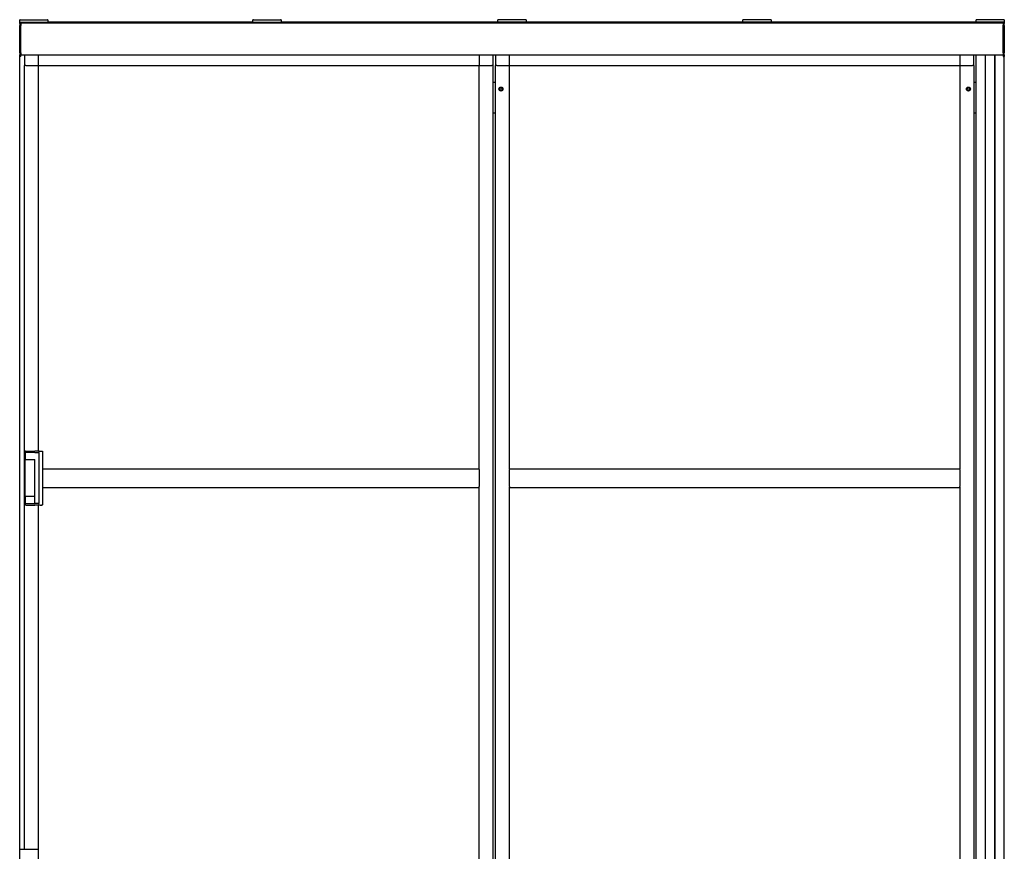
# Model space of a CAD drawing. Header units: millimetres. Extents: x 735 to 2920, y 1055 to 3831.
# Tile 3 of 3: x 777 to 2877, y 2057 to 3831. Entities that reach past the tile are written whole.
import ezdxf

# ---------------------------------------------------------------- set-up
doc = ezdxf.new("R2010")
doc.units = ezdxf.units.MM
doc.header["$LTSCALE"] = 15
doc.layers.add('VISIBILE', color=7, linetype='Continuous', lineweight=30)

msp = doc.modelspace()

# ---------------------------------------------------------------- linework, layer by layer
at = {"layer": 'VISIBILE'}
for p, q in [((777.1, 3826.4), (777.1, 3831.4)), ((778.1, 3831.4), (777.1, 3831.4)), ((777.1, 3823.3), (777.1, 3826.4)), ((777.1, 3826.4), (778.1, 3826.4)), ((777.1, 3823.3), (777.1, 3819.2)), ((778.1, 3831.4), (836.1, 3831.4)), ((778.1, 3826.4), (836.1, 3826.4)), ((779.6, 3823.3), (779.6, 3826.4)), ((779.6, 3826.4), (779.6, 3826.4)), ((2874.6, 3824.9), (779.6, 3824.9)), ((779.6, 3824.5), (2874.6, 3824.5)), ((779.6, 3823.3), (779.6, 3819.2)), ((837.1, 3831.4), (836.1, 3831.4)), ((836.1, 3826.4), (837.1, 3826.4)), ((837.1, 3831.4), (837.1, 3826.4)), ((1274.6, 3826.4), (837.1, 3826.4)), ((1274.6, 3826.4), (1274.6, 3831.4)), ((1275.6, 3831.4), (1274.6, 3831.4)), ((1274.6, 3826.4), (1275.6, 3826.4)), ((1275.6, 3831.4), (1333.6, 3831.4)), ((1275.6, 3826.4), (1333.6, 3826.4)), ((1334.6, 3831.4), (1333.6, 3831.4)), ((1333.6, 3826.4), (1334.6, 3826.4)), ((1334.6, 3831.4), (1334.6, 3826.4)), ((1797.1, 3826.4), (1334.6, 3826.4)), ((1797.1, 3826.4), (1797.1, 3831.4)), ((1798.1, 3831.4), (1797.1, 3831.4)), ((1797.1, 3826.4), (1798.1, 3826.4)), ((1856.1, 3831.4), (1798.1, 3831.4)), ((1856.1, 3826.4), (1798.1, 3826.4)), ((1857.1, 3831.4), (1856.1, 3831.4)), ((1856.1, 3826.4), (1857.1, 3826.4)), ((1857.1, 3831.4), (1857.1, 3826.4)), ((2319.6, 3826.4), (1857.1, 3826.4)), ((2319.6, 3826.4), (2319.6, 3831.4)), ((2320.6, 3831.4), (2319.6, 3831.4)), ((2319.6, 3826.4), (2320.6, 3826.4)), ((2378.6, 3831.4), (2320.6, 3831.4)), ((2378.6, 3826.4), (2320.6, 3826.4)), ((2379.6, 3831.4), (2378.6, 3831.4)), ((2378.6, 3826.4), (2379.6, 3826.4)), ((2379.6, 3831.4), (2379.6, 3826.4)), ((2817.1, 3826.4), (2379.6, 3826.4)), ((2817.1, 3826.4), (2817.1, 3831.4)), ((2818.1, 3831.4), (2817.1, 3831.4)), ((2817.1, 3826.4), (2818.1, 3826.4)), ((2876.1, 3831.4), (2818.1, 3831.4)), ((2876.1, 3826.4), (2818.1, 3826.4)), ((2874.6, 3826.4), (2874.6, 3823.4)), ((2874.6, 3826.4), (2874.6, 3826.4)), ((2874.6, 3823.4), (2874.6, 3820)), ((2877.1, 3831.4), (2876.1, 3831.4)), ((2876.1, 3826.4), (2877.1, 3826.4)), ((2877.1, 3831.4), (2877.1, 3826.4)), ((2877.1, 3826.4), (2877.1, 3823.3)), ((2877.1, 3819.2), (2877.1, 3823.3)), ((777.1, 3760.5), (777.1, 3819.2)), ((779.6, 3760.5), (779.6, 3819.2)), ((779.6, 3760.5), (779.6, 3819.2)), ((779.6, 3819.2), (779.6, 3819.2)), ((2874.6, 3819.2), (2874.6, 3820)), ((2874.6, 3819.2), (2874.6, 3760.5)), ((2874.6, 3760.5), (2874.6, 3819.2)), ((2877.1, 3819.2), (2877.1, 3760.5)), ((777.1, 3760.5), (777.1, 3756.3)), ((779.6, 3760.5), (779.6, 3756.3)), ((2874.6, 3760.5), (2874.6, 3756.3)), ((2877.1, 3756.3), (2877.1, 3760.5)), ((777.1, 3753.2), (777.1, 3756.3)), ((779.6, 3753.2), (777.1, 3753.2)), ((777.1, 2060.9), (777.1, 3753.2)), ((779.6, 3753.2), (779.6, 3756.3)), ((779.6, 3756.2), (2874.6, 3756.2)), ((787.1, 3756.2), (787.1, 3733.4)), ((817.1, 3734.2), (817.1, 3756.2)), ((817.1, 3736.4), (817.1, 3756.2)), ((1757.1, 3756.2), (1757.1, 3734.2)), ((1757.1, 3756.2), (1757.1, 3736.4)), ((1787.1, 3733.4), (1787.1, 3756.2)), ((1792.1, 3756.2), (1792.1, 3733.4)), ((1822.1, 3734.2), (1822.1, 3756.2)), ((1822.1, 3736.4), (1822.1, 3756.2)), ((2782.1, 3756.2), (2782.1, 3734.2)), ((2782.1, 3756.2), (2782.1, 3736.4)), ((2812.1, 3733.4), (2812.1, 3756.2)), ((2817.1, 1903.4), (2817.1, 3756.2)), ((2836.9, 1903.4), (2836.9, 3756.2)), ((2837.1, 1903.4), (2837.1, 3756.2)), ((2837.3, 1903.4), (2837.3, 3756.2)), ((2856.9, 1903.4), (2856.9, 3756.2)), ((2857.1, 1903.4), (2857.1, 3756.2)), ((2857.3, 1903.4), (2857.3, 3756.2)), ((2874.6, 3756.3), (2874.6, 3753.2)), ((2874.6, 3753.2), (2877.1, 3753.2)), ((2877.1, 3756.3), (2877.1, 3753.2)), ((2877.1, 1903.4), (2877.1, 3753.2)), ((790.1, 3733.4), (787.1, 3733.4)), ((790.1, 3733.4), (787.1, 3733.4)), ((787.1, 2060.9), (787.1, 3733.4)), ((790.1, 3733.4), (816.4, 3733.4)), ((790.1, 3733.4), (814.1, 3733.4)), ((816.4, 3734.2), (817.1, 3734.2)), ((816.4, 3734.2), (817.1, 3733.4)), ((816.4, 3733.4), (816.4, 3734.2)), ((817.1, 3733.4), (816.4, 3733.4)), ((817.1, 3734.2), (817.1, 3733.4)), ((817.1, 3733.4), (1757.1, 3733.4)), ((817.1, 2910.9), (817.1, 3733.4)), ((1757.1, 3733.4), (1757.1, 3734.2)), ((1757.8, 3734.2), (1757.1, 3733.4)), ((1757.1, 3734.2), (1757.8, 3734.2)), ((1757.8, 3733.4), (1757.1, 3733.4)), ((1757.1, 2873.4), (1757.1, 3733.4)), ((1757.8, 3734.2), (1757.8, 3733.4)), ((1757.8, 3733.4), (1784.1, 3733.4)), ((1760.1, 3733.4), (1784.1, 3733.4)), ((1787.1, 3733.4), (1784.1, 3733.4)), ((1787.1, 3733.4), (1784.1, 3733.4)), ((1787.1, 1973.4), (1787.1, 3733.4)), ((1795.1, 3733.4), (1792.1, 3733.4)), ((1795.1, 3733.4), (1792.1, 3733.4)), ((1792.1, 1973.4), (1792.1, 3733.4)), ((1795.1, 3733.4), (1821.4, 3733.4)), ((1795.1, 3733.4), (1819.1, 3733.4)), ((1821.4, 3734.2), (1822.1, 3734.2)), ((1821.4, 3734.2), (1822.1, 3733.4)), ((1821.4, 3733.4), (1821.4, 3734.2)), ((1822.1, 3733.4), (1821.4, 3733.4)), ((1822.1, 3734.2), (1822.1, 3733.4)), ((1822.1, 2872.8), (1822.1, 3733.4)), ((1822.1, 3733.4), (2782.1, 3733.4)), ((2782.1, 3733.4), (2782.1, 3734.2)), ((2782.8, 3734.2), (2782.1, 3733.4)), ((2782.1, 3734.2), (2782.8, 3734.2)), ((2782.8, 3733.4), (2782.1, 3733.4)), ((2782.1, 3733.4), (2782.1, 2872.8)), ((2782.8, 3734.2), (2782.8, 3733.4)), ((2782.8, 3733.4), (2809.1, 3733.4)), ((2785.1, 3733.4), (2809.1, 3733.4)), ((2812.1, 3733.4), (2809.1, 3733.4)), ((2812.1, 3733.4), (2809.1, 3733.4)), ((2812.1, 3733.4), (2812.1, 1973.4)), ((1791.6, 3697.4), (1787.1, 3697.4)), ((1791.6, 3697.4), (1792.1, 3697.4)), ((2812.1, 3697.4), (2812.6, 3697.4)), ((2817.1, 3697.4), (2812.6, 3697.4)), ((1801.2, 3684.4), (1802.6, 3685.9)), ((1801.2, 3682.4), (1801.2, 3684.4)), ((1802.6, 3681), (1801.2, 3682.4)), ((1802.6, 3685.9), (1804.6, 3685.9)), ((1804.6, 3681), (1802.6, 3681)), ((1804.6, 3685.9), (1806, 3684.4)), ((1806, 3682.4), (1804.6, 3681)), ((1806, 3684.4), (1806, 3682.4)), ((2798.2, 3684.4), (2799.6, 3685.9)), ((2798.2, 3682.4), (2798.2, 3684.4)), ((2799.6, 3681), (2798.2, 3682.4)), ((2799.6, 3685.9), (2801.6, 3685.9)), ((2801.6, 3681), (2799.6, 3681)), ((2801.6, 3685.9), (2803, 3684.4)), ((2803, 3682.4), (2801.6, 3681)), ((2803, 3684.4), (2803, 3682.4)), ((1787.1, 3632.4), (1791.6, 3632.4)), ((1792.1, 3632.4), (1791.6, 3632.4)), ((2812.6, 3632.4), (2812.1, 3632.4)), ((2812.6, 3632.4), (2817.1, 3632.4)), ((789.1, 2907.9), (789.1, 2909.9)), ((789.1, 2907.9), (789.1, 2906.9)), ((809.7, 2907.9), (789.1, 2907.9)), ((789.1, 2907.9), (789.1, 2892.9)), ((789.1, 2893.9), (789.1, 2906.9)), ((790.1, 2910.9), (809.7, 2910.9)), ((818.4, 2910.9), (809.7, 2910.9)), ((809.7, 2910.9), (809.7, 2910.9)), ((809.7, 2907.9), (817.4, 2907.9)), ((809.7, 2907.9), (809.7, 2907.9)), ((818.4, 2910.9), (820.9, 2910.9)), ((818.4, 2799.9), (818.4, 2906.9)), ((820.9, 2910.9), (823.8, 2910.9)), ((823.8, 2910.9), (824.4, 2910.9)), ((824.4, 2910.9), (824.9, 2910.9)), ((825.9, 2909.9), (825.9, 2796.9)), ((789.1, 2893.9), (789.1, 2892.9)), ((789.1, 2892.9), (809.7, 2892.9)), ((789.1, 2813.9), (789.1, 2892.9)), ((809.7, 2798.9), (809.7, 2892.9)), ((809.7, 2892.9), (809.7, 2892.9)), ((825.9, 2873.4), (1757.1, 2873.4)), ((1757.1, 2871.4), (1757.1, 2873.4)), ((1757.1, 2871.4), (1757.1, 2835.4)), ((1822.1, 2873.4), (2782.1, 2873.4)), ((1822.1, 2872.8), (1822.1, 2871.4)), ((1822.1, 2835.4), (1822.1, 2871.4)), ((2782.1, 2871.4), (2782.1, 2872.8)), ((2782.1, 2871.4), (2782.1, 2835.4)), ((1757.1, 2833.4), (1757.1, 2835.4)), ((1822.1, 2835.4), (1822.1, 2834.1)), ((2782.1, 2834.1), (2782.1, 2835.4)), ((825.9, 2833.4), (1757.1, 2833.4)), ((1757.1, 1973.4), (1757.1, 2833.4)), ((1822.1, 1973.4), (1822.1, 2834.1)), ((1822.1, 2833.4), (2782.1, 2833.4)), ((2782.1, 2834.1), (2782.1, 1973.4)), ((789.1, 2813.9), (789.1, 2812.9)), ((789.1, 2798.9), (789.1, 2813.9)), ((809.7, 2813.9), (789.1, 2813.9)), ((789.1, 2812.9), (789.1, 2799.9)), ((789.1, 2799.9), (789.1, 2798.9)), ((789.1, 2798.9), (809.7, 2798.9)), ((789.1, 2796.9), (789.1, 2798.9)), ((790.1, 2795.9), (809.7, 2795.9)), ((809.7, 2798.9), (809.7, 2813.9)), ((817.4, 2798.9), (809.7, 2798.9)), ((818.4, 2795.9), (809.7, 2795.9)), ((809.7, 2795.9), (809.7, 2795.9)), ((817.1, 2060.9), (817.1, 2795.9)), ((820.9, 2795.9), (818.4, 2795.9)), ((820.9, 2795.9), (823.8, 2795.9)), ((824.4, 2795.9), (823.8, 2795.9)), ((824.4, 2795.9), (824.9, 2795.9)), ((817.1, 2060.9), (777.1, 2060.9)), ((777.1, 2010.9), (777.1, 2060.9)), ((817.1, 2010.9), (817.1, 2060.9))]:
    msp.add_line(p, q, dxfattribs=at)
for centre, radius in [((1803.6, 3683.4), 4.25), ((1803.6, 3683.4), 4), ((1803.6, 3683.4), 3), ((2800.6, 3683.4), 4.25), ((2800.6, 3683.4), 4), ((2800.6, 3683.4), 3)]:
    msp.add_circle(centre, radius, dxfattribs=at)
for centre, start, end in [((790.1, 2909.9), 90, 180), ((817.4, 2906.9), 0, 90), ((790.1, 2796.9), 180, 270), ((817.4, 2799.9), 270, 0)]:
    msp.add_arc(centre, 1, start, end, dxfattribs=at)
for points, knots in [([(824.9, 2910.9), (825, 2910.9), (825, 2910.9), (825.1, 2910.9), (825.1, 2910.9), (825.3, 2910.9), (825.3, 2910.9), (825.5, 2910.8), (825.5, 2910.7), (825.7, 2910.6), (825.7, 2910.6), (825.8, 2910.4), (825.9, 2910.3), (825.9, 2910.2), (825.9, 2910.1), (825.9, 2909.9)], [0, 0, 0, 0, 0.0121874, 0.0121874, 0.0241991, 0.0241991, 0.0494027, 0.0494027, 0.0746027, 0.0746027, 0.0998026, 0.0998026, 0.1250063, 0.1250063, 0.1566562, 0.1566562, 0.1566562, 0.1566562]), ([(825.9, 2796.9), (825.9, 2796.8), (825.9, 2796.7), (825.8, 2796.5), (825.8, 2796.4), (825.7, 2796.3), (825.6, 2796.2), (825.4, 2796.1), (825.3, 2796), (825.2, 2796), (825.1, 2796), (825, 2796), (825, 2795.9), (824.9, 2795.9)], [0, 0, 0, 0, 0.0316528, 0.0316528, 0.0636328, 0.0636328, 0.0953911, 0.0953911, 0.1272519, 0.1272519, 0.1417223, 0.1417223, 0.1565027, 0.1565027, 0.1565027, 0.1565027])]:
    msp.add_open_spline(points, degree=3, knots=knots, dxfattribs=at)

doc.saveas('drawing.dxf')
